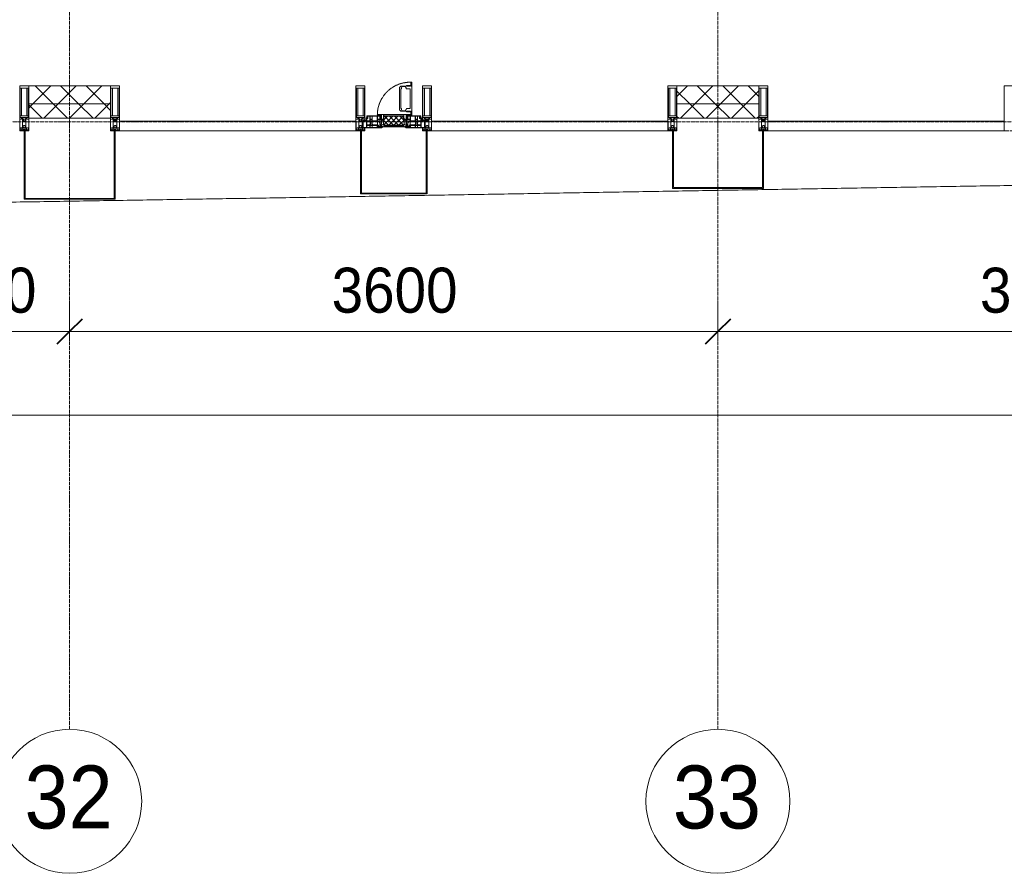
# Model space of a CAD drawing. Header units: millimetres. Extents: x 5617 to 143375, y 7718 to 186221.
# Tile 72 of 106: x 67329 to 72796, y 11226 to 15968. Entities that reach past the tile are written whole.
import ezdxf

# ---------------------------------------------------------------- set-up
doc = ezdxf.new("R2010")
doc.units = ezdxf.units.MM
for name, pattern in [('-D1-02х01', [3, 2, -1]), ('ADSK_Линия сетки', [25, 20, -2.5, 0, -2.5]), ('Линия сетки', [25, 20, -2.5, 0, -2.5])]:
    doc.linetypes.add(name, pattern=pattern)
for name, color, linetype, lineweight in [('Импосты витража', 7, 'Continuous', 18), ('Колонны', 7, 'Continuous', 18), ('Окна', 7, 'Continuous', 18), ('Оси', 7, 'Continuous', 9), ('Панели витража', 7, 'Continuous', 18), ('Размеры', 7, 'Continuous', 9), ('Размеры-100', 7, 'Continuous', 9), ('Стены разрез', 7, 'Continuous', 40), ('Стены штриховка', 7, 'Continuous', 40), ('Форма', 7, 'Continuous', 18), ('Элементы узлов', 7, 'Continuous', 18)]:
    doc.layers.add(name, color=color, linetype=linetype, lineweight=lineweight)
doc.styles.add('Arial', font='arial.ttf', dxfattribs={"width": 0.9, "height": 250})
doc.styles.add('Arial_1', font='arial.ttf', dxfattribs={"width": 0.9, "height": 350})
doc.dimstyles.new('Основной_2_5_мм', dxfattribs={"dimscale": 304.8, "dimtxt": 255.06485, "dimasz": 0.463911, "dimexe": 0.492126, "dimexo": 0.492126, "dimgap": 0.098425, "dimtad": 1, "dimdec": 0, "dimdsep": 46, "dimtxsty": 'Arial', "dimblk1": 'OBLIQUE', "dimblk2": 'OBLIQUE', "dimsah": 1, "dimcen": 0.09, "dimdle": 0.492126, "dimazin": 2, "dimtfac": 1, "dimtdec": 4, "dimtix": 1, "dimtmove": 0, "dimatfit": 3, "dimfxl": 1, "dimtvp": 1, "dimtolj": 1, "dimtzin": 0, "dimlwd": 20, "dimlwe": 20, "dimarcsym": 2})
pattern_1 = [(45, (0, 0), (-70.71068, 70.71068), []), (135, (0, 0), (-70.71068, -70.71068), [])]

# ---------------------------------------------------------------- blocks, each defined once
blk = doc.blocks.new('System Panel - A_PAN_Glass-7508020-МКСС_К4_L08_28_500_')
at = {"layer": 'Панели витража', "color": 253, "lineweight": 5, "true_color": 0xaaaaaa}
for p, q in [((656.25, 55), (-656.25, 55)), ((-656.25, 55), (-656.25, 0)), ((656.25, 0), (656.25, 55)), ((-656.25, 0), (656.25, 0))]:
    blk.add_line(p, q, dxfattribs=at)
blk = doc.blocks.new('Rectangular Mullion - 50Wx250H-2623690-МКСС_К4_L08_28_500_')
at = {"layer": 'Элементы узлов', "color": 253, "lineweight": 5, "true_color": 0xaaaaaa}
for p, q in [((-25, 65.2), (-25, 250)), ((-25, 250), (0, 250)), ((-23, 237.3), (0, 237.3)), ((-23, 237.3), (-23, 73.6)), ((-14.9, 84), (-14.9, 237.3)), ((25, 250), (0, 250)), ((23, 237.3), (0, 237.3)), ((14.9, 84), (14.9, 237.3)), ((23, 237.3), (23, 73.6)), ((25, 65.2), (25, 250)), ((-14, 65.2), (-25, 65.2)), ((0, 84), (-23, 84)), ((-0.5, 73.6), (-23, 73.6)), ((-14, 71.3), (-14, 65.2)), ((-10, 71.3), (-14, 71.3)), ((-10, 53), (-10, 71.3)), ((-7, 65.2), (-5.9, 67.3)), ((-7, 65.2), (-7, 54.7)), ((-4.1, 67.3), (-5.9, 67.3)), ((-4.1, 67.3), (-2.9, 65.1)), ((-2.9, 65.1), (-2.9, 54.6)), ((0, 84), (23, 84)), ((0.5, 73.6), (23, 73.6)), ((4.1, 67.3), (2.9, 65.1)), ((2.9, 65.1), (2.9, 54.6)), ((4.1, 67.3), (5.9, 67.3)), ((7, 65.2), (5.9, 67.3)), ((7, 65.2), (7, 54.7)), ((10, 71.3), (14, 71.3)), ((10, 53), (10, 71.3)), ((14, 71.3), (14, 65.2)), ((14, 65.2), (25, 65.2)), ((-23.8, 14.6), (-25, 14.2)), ((-25, 0), (-25, 14.2)), ((-22.3, 17), (-23.8, 17)), ((-23.8, 17), (-23.8, 14.6)), ((-22.5, 10.6), (-23.8, 14.6)), ((-22.5, 10.6), (-23.7, 9.9)), ((-23.7, 1.3), (-23.7, 9.9)), ((-23.7, 1.3), (-11.8, 1.3)), ((-23.2, 10.2), (-22.5, 8)), ((-22.5, 8), (-22.5, 4.5)), ((-21.3, 4.5), (-22.5, 4.5)), ((-22.3, 17), (-22.3, 16)), ((-22.3, 16), (-21.3, 16)), ((-19, 17.6), (-21.3, 16)), ((-21.3, 4.5), (-21.3, 6.5)), ((-21.3, 6.5), (-14.2, 6.5)), ((-18.4, 16.6), (-19, 17.6)), ((-7.4, 16.6), (-18.4, 16.6)), ((-14.2, 6.5), (-14.2, 4.5)), ((-13.2, 4.5), (-14.2, 4.5)), ((-13.2, 4.5), (-12.2, 7.2)), ((-12.7, 7.6), (-11.3, 11.4)), ((-12.7, 7.6), (-11.8, 6.9)), ((-12.2, 9), (-12.2, 14.8)), ((-12.2, 14.8), (0, 14.8)), ((-11.8, 1.3), (-11.8, 6.9)), ((-10.5, 11.2), (-11.3, 11.4)), ((-10.5, 1.5), (-10.5, 11.2)), ((-4.8, 1.5), (-10.5, 1.5)), ((-8.7, 53), (-10, 53)), ((-10, 53), (-10, 17)), ((-10, 17), (-7.5, 17)), ((-8.7, 53), (-7, 54.7)), ((-8.5, 23), (-1.5, 30)), ((-8.5, 18.5), (-8.5, 23)), ((-7.5, 18.5), (-8.5, 18.5)), ((-7.5, 17), (-7.5, 18.5)), ((-7.4, 18), (-7.4, 16.6)), ((-2.6, 18), (-7.4, 18)), ((0, 8), (-4.8, 8)), ((-4.8, 1.5), (-4.8, 8)), ((-1.3, 53), (-2.9, 54.6)), ((-2.6, 18), (-2.6, 16.8)), ((-2.6, 16.8), (0, 16.8)), ((-1.5, 30), (0, 30)), ((0, 53), (-1.3, 53)), ((0, 53), (1.3, 53)), ((1.5, 30), (0, 30)), ((2.6, 16.8), (0, 16.8)), ((0, 14.8), (0, 16.8)), ((0, 14.8), (0, 16.8)), ((12.2, 14.8), (0, 14.8)), ((0, 0), (0, 8)), ((0, 8), (4.8, 8)), ((0, 0), (0, 8)), ((1.3, 53), (2.9, 54.6)), ((8.5, 23), (1.5, 30)), ((2.6, 18), (2.6, 16.8)), ((2.6, 18), (7.4, 18)), ((4.8, 1.5), (4.8, 8)), ((4.8, 1.5), (10.5, 1.5)), ((8.7, 53), (7, 54.7)), ((7.4, 18), (7.4, 16.6)), ((7.4, 16.6), (18.4, 16.6)), ((7.5, 18.5), (8.5, 18.5)), ((7.5, 17), (7.5, 18.5)), ((10, 17), (7.5, 17)), ((8.5, 18.5), (8.5, 23)), ((8.7, 53), (10, 53)), ((10, 53), (10, 17)), ((10.5, 11.2), (11.3, 11.4)), ((10.5, 1.5), (10.5, 11.2)), ((12.7, 7.6), (11.3, 11.4)), ((12.7, 7.6), (11.8, 6.9)), ((11.8, 1.3), (11.8, 6.9)), ((23.7, 1.3), (11.8, 1.3)), ((12.2, 9), (12.2, 14.8)), ((13.2, 4.5), (12.2, 7.2)), ((13.2, 4.5), (14.2, 4.5)), ((21.3, 6.5), (14.2, 6.5)), ((14.2, 6.5), (14.2, 4.5)), ((18.4, 16.6), (19, 17.6)), ((19, 17.6), (21.3, 16)), ((22.3, 16), (21.3, 16)), ((21.3, 4.5), (21.3, 6.5)), ((21.3, 4.5), (22.5, 4.5)), ((22.3, 17), (22.3, 16)), ((22.3, 17), (23.8, 17)), ((22.5, 10.6), (23.8, 14.6)), ((22.5, 10.6), (23.7, 9.9)), ((23.2, 10.2), (22.5, 8)), ((22.5, 8), (22.5, 4.5)), ((23.7, 1.3), (23.7, 9.9)), ((23.8, 17), (23.8, 14.6)), ((23.8, 14.6), (25, 14.2)), ((25, 0), (25, 14.2)), ((-25, 0), (0, 0)), ((25, 0), (0, 0))]:
    blk.add_line(p, q, dxfattribs=at)
for centre, start, end in [((-0.5, 73.1), 360, 90), ((0.5, 73.1), 90, 180)]:
    blk.add_arc(centre, 0.5, start, end, dxfattribs=at)
blk = doc.blocks.new('Rectangular Mullion - R_StandardFrame_50Wx250H-V62-МКСС_К4_L08_28_500_')
at = {"layer": 'Импосты витража', "color": 253, "lineweight": 5, "true_color": 0xaaaaaa}
for p, q in [((-25, -250), (-25, 0)), ((-25, 0), (0, 0)), ((5, 0), (25, 0)), ((25, 0), (25, -250)), ((25, -250), (-25, -250))]:
    blk.add_line(p, q, dxfattribs=at)
blk = doc.blocks.new('Rectangular Mullion - R_StandardFrame_50Wx250H-7505731-МКСС_К4_L08_28_500_')
at = {"layer": 'Импосты витража', "color": 253, "lineweight": 5, "true_color": 0xaaaaaa}
for p, q in [((-25, -250), (-25, 0)), ((-25, 0), (-5, 0)), ((0, 0), (25, 0)), ((25, 0), (25, -250)), ((25, -250), (-25, -250))]:
    blk.add_line(p, q, dxfattribs=at)
blk = doc.blocks.new('A_PAN_Створка - 383мм-7508021-МКСС_К4_L08_28_500_')
at = {"layer": 'Панели витража', "lineweight": 5}
h = blk.add_hatch(dxfattribs=at)
h.set_pattern_fill('FP_5', color=256, style=0, pattern_type=2)
h.set_pattern_definition([(45, (-127750, -15350), (-14.1421356, 14.1421356), []), (135, (-127750, -15350), (-14.1421356, -14.1421356), [])])
h.paths.add_polyline_path([(-54.5, 31.8), (54.5, 31.8), (54.9, 34.1), (57.2, 36.4), (57.2, 60.8), (54.6, 63.4), (53.6, 82.7), (-54.6, 81.8), (-54.6, 63.4), (-57.2, 60.8), (-57.2, 36.4), (-54.9, 34.1)])
at = {"layer": 'Окна', "lineweight": 5}
for p, q in [((39.7, 249), (31.1, 240.4)), ((31.1, 117.6), (31.1, 240.4)), ((41.4, 234.2), (39.1, 233.8)), ((39.1, 179), (39.1, 233.8)), ((70.1, 249), (39.7, 249)), ((41.4, 234.2), (43.5, 236.3)), ((45, 244.7), (42.3, 239.8)), ((42.3, 239.8), (43.5, 236.3)), ((45.9, 246.8), (45, 244.7)), ((63.3, 246.8), (45.9, 246.8)), ((64.1, 245), (63.3, 246.8)), ((64.1, 245), (66.7, 241)), ((66.7, 241), (68.6, 239.7)), ((68.6, 239.7), (68.6, 236.4)), ((68.6, 236.4), (71.1, 233.9)), ((70.1, 252.9), (70.1, 249)), ((95.1, 252.9), (70.1, 252.9)), ((71.1, 233.9), (89.5, 233.9)), ((74.1, 248.4), (74.1, 252.9)), ((89.1, 248.4), (74.1, 248.4)), ((89.1, 252.9), (89.1, 248.4)), ((89.5, 233.9), (90.6, 232.8)), ((90.6, 125.2), (90.6, 232.8)), ((93.1, 248.4), (93.1, 252.9)), ((97.9, 248.4), (93.1, 248.4)), ((95.1, 270.5), (95.1, 252.9)), ((99.6, 270.5), (95.1, 270.5)), ((97.9, 262.4), (95.1, 262.4)), ((97.9, 262.4), (97.9, 248.4)), ((99.6, 270.5), (99.6, 87.5)), ((39.1, 179), (39.1, 124.2)), ((39.7, 109), (31.1, 117.6)), ((41.4, 123.8), (39.1, 124.2)), ((41.4, 123.8), (43.5, 121.7)), ((42.3, 118.2), (43.5, 121.7)), ((45, 113.3), (42.3, 118.2)), ((45.9, 111.2), (45, 113.3)), ((63.3, 111.2), (45.9, 111.2)), ((64.1, 113), (63.3, 111.2)), ((64.1, 113), (66.7, 117)), ((66.7, 117), (68.6, 118.3)), ((68.6, 121.6), (71.1, 124.1)), ((68.6, 118.3), (68.6, 121.6)), ((71.1, 124.1), (89.5, 124.1)), ((74.1, 109.6), (74.1, 105.1)), ((89.1, 109.6), (74.1, 109.6)), ((89.1, 105.1), (89.1, 109.6)), ((89.5, 124.1), (90.6, 125.2)), ((93.1, 109.6), (93.1, 105.1)), ((97.9, 109.6), (93.1, 109.6)), ((97.9, 95.6), (97.9, 109.6)), ((-171, 57), (-156, 57)), ((-171, 17), (-171, 57)), ((-153, 73.5), (-150, 73.5)), ((-153, 60), (-153, 73.5)), ((-150, 84), (-78, 84)), ((-150, 73.5), (-150, 84)), ((-91.5, 92), (91.5, 92)), ((-91.5, 87.5), (-91.5, 92)), ((-73.9, 87.5), (-91.5, 87.5)), ((-78, 84), (-78, 23.5)), ((-73.9, 62.5), (-73.9, 87.5)), ((-70, 62.5), (-73.9, 62.5)), ((-70, 32.1), (-70, 62.5)), ((70.1, 109), (39.7, 109)), ((70, 62.5), (70, 32.1)), ((73.9, 62.5), (70, 62.5)), ((70.1, 105.1), (70.1, 109)), ((95.1, 105.1), (70.1, 105.1)), ((73.9, 87.5), (73.9, 62.5)), ((91.5, 87.5), (73.9, 87.5)), ((78, 84), (150, 84)), ((78, 23.5), (78, 84)), ((91.5, 92), (91.5, 87.5)), ((95.1, 87.5), (95.1, 105.1)), ((97.9, 95.6), (95.1, 95.6)), ((99.6, 87.5), (95.1, 87.5)), ((150, 84), (150, 73.5)), ((150, 73.5), (153, 73.5)), ((153, 73.5), (153, 60)), ((156, 57), (171, 57)), ((171, 57), (171, 17)), ((-67.9, 17), (-171, 17)), ((-78, 23.5), (-67.9, 23.5)), ((-61.4, 23.5), (-70, 32.1)), ((-67.9, 23.5), (-64.6, 26.8)), ((-67.9, 17), (-67.9, 23.5)), ((-61.4, 23.5), (-67.9, 17)), ((-64.6, 26.8), (-61.4, 23.5)), ((61.4, 23.5), (-61.4, 23.5)), ((70, 32.1), (61.4, 23.5)), ((61.4, 23.5), (64.6, 26.8)), ((67.9, 17), (61.4, 23.5)), ((64.6, 26.8), (67.9, 23.5)), ((67.9, 23.5), (67.9, 17)), ((67.9, 23.5), (78, 23.5)), ((171, 17), (67.9, 17))]:
    blk.add_line(p, q, dxfattribs=at)
at = {"layer": 'Окна', "color": 253, "lineweight": 5, "true_color": 0xaaaaaa}
for p, q in [((-171, 55.5), (-152, 55.5)), ((-152, 20), (-152, 73.5)), ((-150.5, 69.5), (-150.5, 73.5)), ((-145, 69.5), (-150.5, 69.5)), ((-150.5, 33.6), (-150.5, 68)), ((-150.5, 68), (-143.5, 68)), ((-150.5, 56.6), (-132.4, 56.6)), ((-148.5, 82.5), (-132.4, 82.5)), ((-148.5, 81), (-148.5, 82.5)), ((-143.5, 81), (-148.5, 81)), ((-145, 69.5), (-145, 79.5)), ((-143.5, 68), (-143.5, 81)), ((-137.2, 54.8), (-135.8, 50.8)), ((-132.5, 54.8), (-137.2, 54.8)), ((-132.5, 53.8), (-132.5, 54.8)), ((-132.4, 56.6), (-132.4, 82.5)), ((-131, 82.5), (-120.8, 82.5)), ((-131, 82.5), (-131, 64.6)), ((-131, 64.6), (-120.8, 64.6)), ((-131, 56.5), (-131, 62.6)), ((-120.8, 62.6), (-131, 62.6)), ((-131, 56.5), (-120.8, 56.5)), ((-131, 55.1), (-131, 52.7)), ((-120.8, 55.1), (-131, 55.1)), ((-120.8, 82.5), (-120.8, 64.6)), ((-120.8, 56.5), (-120.8, 62.6)), ((-120.8, 55.1), (-120.8, 52.7)), ((-119.3, 82.5), (-92.5, 82.5)), ((-119.3, 56.6), (-119.3, 82.5)), ((-92.5, 56.6), (-119.3, 56.6)), ((-119.3, 54.8), (-114.6, 54.8)), ((-119.3, 53.8), (-119.3, 54.8)), ((-114.6, 54.8), (-115.9, 50.8)), ((-92.5, 56.6), (-92.5, 82.5)), ((-90.8, 82.5), (-79.5, 82.5)), ((-90.8, 64.6), (-90.8, 82.5)), ((-80.1, 64.6), (-90.8, 64.6)), ((-90.8, 62.7), (-90.8, 56.6)), ((-80.4, 62.7), (-90.8, 62.7)), ((-90.8, 56.6), (-85.9, 56.6)), ((-85.9, 56.6), (-85.9, 53.5)), ((-85, 84), (-85, 87.5)), ((-85, 87.5), (-78, 87.5)), ((-78, 84), (-85, 84)), ((-80.4, 61.1), (-80.4, 62.7)), ((-78, 61.1), (-80.4, 61.1)), ((-80.1, 66.1), (-80.1, 64.6)), ((-78, 66.1), (-80.1, 66.1)), ((-79.5, 82.5), (-79.5, 80.6)), ((-79.5, 80.6), (-78, 80.6)), ((-78, 87.5), (-78, 84)), ((-78, 66.1), (-78, 61.1)), ((78, 87.5), (78, 84)), ((85, 87.5), (78, 87.5)), ((78, 84), (85, 84)), ((79.5, 80.6), (78, 80.6)), ((78, 66.1), (78, 61.1)), ((78, 66.1), (80.1, 66.1)), ((78, 61.1), (80.4, 61.1)), ((90.8, 82.5), (79.5, 82.5)), ((79.5, 82.5), (79.5, 80.6)), ((80.1, 66.1), (80.1, 64.6)), ((80.1, 64.6), (90.8, 64.6)), ((80.4, 62.7), (90.8, 62.7)), ((80.4, 61.1), (80.4, 62.7)), ((85, 84), (85, 87.5)), ((85.9, 56.6), (85.9, 53.5)), ((90.8, 56.6), (85.9, 56.6)), ((90.8, 64.6), (90.8, 82.5)), ((90.8, 62.7), (90.8, 56.6)), ((119.3, 82.5), (92.5, 82.5)), ((92.5, 56.6), (92.5, 82.5)), ((92.5, 56.6), (119.3, 56.6)), ((114.6, 54.8), (115.9, 50.8)), ((119.3, 54.8), (114.6, 54.8)), ((119.3, 56.6), (119.3, 82.5)), ((119.3, 53.8), (119.3, 54.8)), ((120.8, 82.5), (120.8, 64.6)), ((131, 82.5), (120.8, 82.5)), ((131, 64.6), (120.8, 64.6)), ((120.8, 56.5), (120.8, 62.6)), ((120.8, 62.6), (131, 62.6)), ((131, 56.5), (120.8, 56.5)), ((120.8, 55.1), (120.8, 52.7)), ((120.8, 55.1), (131, 55.1)), ((131, 82.5), (131, 64.6)), ((131, 56.5), (131, 62.6)), ((131, 55.1), (131, 52.7)), ((132.4, 56.6), (132.4, 82.5)), ((148.5, 82.5), (132.4, 82.5)), ((150.5, 56.6), (132.4, 56.6)), ((132.5, 54.8), (137.2, 54.8)), ((132.5, 53.8), (132.5, 54.8)), ((137.2, 54.8), (135.8, 50.8)), ((143.5, 81), (148.5, 81)), ((143.5, 68), (143.5, 81)), ((150.5, 68), (143.5, 68)), ((145, 69.5), (145, 79.5)), ((145, 69.5), (150.5, 69.5)), ((148.5, 81), (148.5, 82.5)), ((150.5, 69.5), (150.5, 73.5)), ((150.5, 33.6), (150.5, 68)), ((152, 20), (152, 73.5)), ((171, 55.5), (152, 55.5)), ((-171, 18.5), (-153.5, 18.5)), ((-153.5, 18.5), (-152, 20)), ((-136.4, 52.4), (-150.5, 52.4)), ((-136.3, 33.6), (-150.5, 33.6)), ((-150.5, 29.4), (-132.4, 29.4)), ((-150.5, 17), (-150.5, 29.4)), ((-132.4, 18.6), (-150.5, 18.6)), ((-137.2, 31), (-135.8, 35)), ((-132.5, 31), (-137.2, 31)), ((-132.1, 49), (-135.8, 50.8)), ((-132.1, 36.8), (-135.8, 35)), ((-132.5, 53.8), (-133.4, 52)), ((-133.4, 52), (-130.1, 50.4)), ((-133.4, 33.7), (-130.1, 35.3)), ((-132.5, 31.9), (-133.4, 33.7)), ((-132.5, 31.9), (-132.5, 31)), ((-132.4, 29.4), (-132.4, 18.6)), ((-132.1, 49), (-132.1, 36.8)), ((-129.4, 51.1), (-131, 52.7)), ((-129.4, 34.6), (-131, 33)), ((-131, 30.9), (-131, 33)), ((-120.8, 30.9), (-131, 30.9)), ((-131, 29.5), (-120.8, 29.5)), ((-131, 18.2), (-131, 29.5)), ((-120.8, 18.2), (-131, 18.2)), ((-130.1, 50.4), (-129.4, 51.1)), ((-130.1, 35.3), (-130.1, 50.4)), ((-130.1, 35.3), (-129.4, 34.6)), ((-122.4, 51.1), (-120.8, 52.7)), ((-121.7, 50.4), (-122.4, 51.1)), ((-121.7, 35.3), (-122.4, 34.6)), ((-122.4, 34.6), (-120.8, 33)), ((-118.4, 52), (-121.7, 50.4)), ((-121.7, 35.3), (-121.7, 50.4)), ((-118.4, 33.7), (-121.7, 35.3)), ((-120.8, 30.9), (-120.8, 33)), ((-120.8, 18.2), (-120.8, 29.5)), ((-119.7, 49), (-115.9, 50.8)), ((-119.7, 49), (-119.7, 36.8)), ((-119.7, 36.8), (-115.9, 35)), ((-119.3, 53.8), (-118.4, 52)), ((-119.3, 31.9), (-118.4, 33.7)), ((-119.3, 31.9), (-119.3, 31)), ((-119.3, 31), (-114.6, 31)), ((-92.5, 29.4), (-119.3, 29.4)), ((-119.3, 29.4), (-119.3, 18.6)), ((-119.3, 18.6), (-92.5, 18.6)), ((-114.6, 31), (-115.9, 35)), ((-94.1, 33.5), (-115.4, 33.5)), ((-94.1, 52.5), (-115.3, 52.5)), ((-89.9, 50.9), (-94.1, 52.5)), ((-89.9, 35.1), (-94.1, 33.5)), ((-92.5, 18.6), (-92.5, 29.4)), ((-90.8, 18.5), (-90.8, 29.4)), ((-90.8, 29.4), (-85.9, 29.4)), ((-87.3, 18.5), (-90.8, 18.5)), ((-89.9, 52.2), (-88.6, 53.5)), ((-89.9, 52.2), (-89.9, 50.9)), ((-89.9, 35.1), (-89.9, 50.9)), ((-89.9, 32.5), (-89.9, 35.1)), ((-85.9, 32.5), (-89.9, 32.5)), ((-85.9, 53.5), (-88.6, 53.5)), ((-87.3, 21.9), (-85.9, 21.9)), ((-87.3, 20.4), (-87.3, 21.9)), ((-87.3, 20.4), (-87.3, 18.5)), ((-84.8, 20.4), (-87.3, 20.4)), ((-85.9, 53.5), (-78, 45.6)), ((-85.9, 29.4), (-85.9, 32.5)), ((-85.9, 21.9), (-85.9, 29.4)), ((-85.9, 18.2), (-85.9, 20.4)), ((-75.9, 18.2), (-85.9, 18.2)), ((-83.4, 20.4), (-84.8, 20.4)), ((-70, 33.8), (-83.4, 20.4)), ((-78, 45.6), (-78, 36.8)), ((-78, 36.8), (-70, 36.8)), ((-75.9, 23.5), (-73, 23.5)), ((-75.9, 21.5), (-75.9, 23.5)), ((-75.9, 21.5), (-75.9, 18.2)), ((-74.9, 21.5), (-75.9, 21.5)), ((-74.9, 17.9), (-74.9, 21.5)), ((-68.9, 17.9), (-74.9, 17.9)), ((-67.2, 29.3), (-73, 23.5)), ((-70, 36.8), (-70, 33.8)), ((-68.9, 21.5), (-68.9, 17.9)), ((-67.9, 21.5), (-68.9, 21.5)), ((-67.9, 23.5), (-64.6, 26.8)), ((-67.9, 21.5), (-67.9, 23.5)), ((-64.6, 26.8), (-67.2, 29.3)), ((64.6, 26.8), (67.2, 29.3)), ((67.9, 23.5), (64.6, 26.8)), ((67.2, 29.3), (73, 23.5)), ((67.9, 21.5), (67.9, 23.5)), ((67.9, 21.5), (68.9, 21.5)), ((68.9, 21.5), (68.9, 17.9)), ((68.9, 17.9), (74.9, 17.9)), ((70, 36.8), (70, 33.8)), ((78, 36.8), (70, 36.8)), ((70, 33.8), (83.4, 20.4)), ((75.9, 23.5), (73, 23.5)), ((74.9, 21.5), (75.9, 21.5)), ((74.9, 17.9), (74.9, 21.5)), ((75.9, 21.5), (75.9, 23.5)), ((75.9, 21.5), (75.9, 18.2)), ((75.9, 18.2), (85.9, 18.2)), ((85.9, 53.5), (78, 45.6)), ((78, 45.6), (78, 36.8)), ((83.4, 20.4), (84.8, 20.4)), ((84.8, 20.4), (87.3, 20.4)), ((85.9, 53.5), (88.6, 53.5)), ((85.9, 32.5), (89.9, 32.5)), ((85.9, 29.4), (85.9, 32.5)), ((85.9, 21.9), (85.9, 29.4)), ((90.8, 29.4), (85.9, 29.4)), ((87.3, 21.9), (85.9, 21.9)), ((85.9, 18.2), (85.9, 20.4)), ((87.3, 20.4), (87.3, 21.9)), ((87.3, 20.4), (87.3, 18.5)), ((87.3, 18.5), (90.8, 18.5)), ((89.9, 52.2), (88.6, 53.5)), ((89.9, 50.9), (94.1, 52.5)), ((89.9, 52.2), (89.9, 50.9)), ((89.9, 35.1), (89.9, 50.9)), ((89.9, 35.1), (94.1, 33.5)), ((89.9, 32.5), (89.9, 35.1)), ((90.8, 18.5), (90.8, 29.4)), ((92.5, 18.6), (92.5, 29.4)), ((92.5, 29.4), (119.3, 29.4)), ((119.3, 18.6), (92.5, 18.6)), ((94.1, 52.5), (115.3, 52.5)), ((94.1, 33.5), (115.4, 33.5)), ((114.6, 31), (115.9, 35)), ((119.3, 31), (114.6, 31)), ((119.7, 49), (115.9, 50.8)), ((119.7, 36.8), (115.9, 35)), ((119.3, 53.8), (118.4, 52)), ((118.4, 52), (121.7, 50.4)), ((118.4, 33.7), (121.7, 35.3)), ((119.3, 31.9), (118.4, 33.7)), ((119.3, 31.9), (119.3, 31)), ((119.3, 29.4), (119.3, 18.6)), ((119.7, 49), (119.7, 36.8)), ((122.4, 51.1), (120.8, 52.7)), ((122.4, 34.6), (120.8, 33)), ((120.8, 30.9), (120.8, 33)), ((120.8, 30.9), (131, 30.9)), ((120.8, 18.2), (120.8, 29.5)), ((131, 29.5), (120.8, 29.5)), ((120.8, 18.2), (131, 18.2)), ((121.7, 50.4), (122.4, 51.1)), ((121.7, 35.3), (121.7, 50.4)), ((121.7, 35.3), (122.4, 34.6)), ((129.4, 51.1), (131, 52.7)), ((130.1, 50.4), (129.4, 51.1)), ((130.1, 35.3), (129.4, 34.6)), ((129.4, 34.6), (131, 33)), ((133.4, 52), (130.1, 50.4)), ((130.1, 35.3), (130.1, 50.4)), ((133.4, 33.7), (130.1, 35.3)), ((131, 30.9), (131, 33)), ((131, 18.2), (131, 29.5)), ((132.1, 49), (135.8, 50.8)), ((132.1, 49), (132.1, 36.8)), ((132.1, 36.8), (135.8, 35)), ((150.5, 29.4), (132.4, 29.4)), ((132.4, 29.4), (132.4, 18.6)), ((132.4, 18.6), (150.5, 18.6)), ((132.5, 53.8), (133.4, 52)), ((132.5, 31.9), (133.4, 33.7)), ((132.5, 31.9), (132.5, 31)), ((132.5, 31), (137.2, 31)), ((137.2, 31), (135.8, 35)), ((136.3, 33.6), (150.5, 33.6)), ((136.4, 52.4), (150.5, 52.4)), ((150.5, 17), (150.5, 29.4)), ((153.5, 18.5), (152, 20)), ((171, 18.5), (153.5, 18.5))]:
    blk.add_line(p, q, dxfattribs=at)
at = {"layer": 'Окна', "linetype": '-D1-02х01', "lineweight": 5}
blk.add_arc((91.4, 87.5), 183, 88.8555, 178.5909, dxfattribs=at)
at = {"layer": 'Окна', "lineweight": 5}
for centre, start, end in [((-156, 60), 270, 360), ((156, 60), 180, 270)]:
    blk.add_arc(centre, 3, start, end, dxfattribs=at)
at = {"layer": 'Элементы узлов', "color": 253, "lineweight": 5, "true_color": 0xaaaaaa}
for p, q in [((-91.5, 92), (-91.5, 87.5)), ((-91.5, 92), (91.5, 92)), ((-91.5, 87.5), (-73.9, 87.5)), ((-83.4, 90.3), (-69.4, 90.3)), ((-83.4, 90.3), (-83.4, 87.5)), ((-73.9, 87.5), (-73.9, 62.5)), ((-69.4, 85.5), (-73.9, 85.5)), ((-73.9, 81.5), (-69.4, 81.5)), ((-69.4, 66.5), (-73.9, 66.5)), ((-73.9, 62.5), (-70, 62.5)), ((-70, 62.5), (-70, 32.1)), ((-69.4, 90.3), (-69.4, 85.5)), ((-69.4, 81.5), (-69.4, 66.5)), ((-67.9, 89.3), (-66.9, 90.3)), ((-67.9, 62.5), (-67.9, 89.3)), ((-61.7, 62.5), (-67.9, 62.5)), ((-66, 56.5), (-67.8, 55.7)), ((-67.8, 55.7), (-67.8, 38.3)), ((-66.9, 90.3), (-57.4, 90.3)), ((-66, 56.5), (-62, 59.1)), ((-62, 59.1), (-60.7, 61)), ((-60.1, 67.7), (-61.7, 64.9)), ((-61.7, 64.9), (-61.7, 62.5)), ((-60.7, 61), (-57.4, 61)), ((-56.4, 67.7), (-60.1, 67.7)), ((-57.4, 90.3), (-56.4, 89.4)), ((-57.4, 61), (-54.9, 63.5)), ((-54.6, 63.4), (-57.2, 60.8)), ((-57.2, 60.8), (-57.2, 36.4)), ((-56.4, 89.4), (-56.4, 67.7)), ((-53.9, 90.3), (-54.9, 89.3)), ((-54.9, 89.3), (-54.9, 85.6)), ((-54.9, 85.6), (-53.9, 84.6)), ((-54.9, 81.9), (-53.8, 83)), ((-54.9, 63.5), (-54.9, 81.9)), ((-53.6, 82.7), (-54.6, 81.8)), ((-54.6, 81.8), (-54.6, 63.4)), ((53.9, 90.3), (-53.9, 90.3)), ((-53.9, 84.6), (53.9, 84.6)), ((53.8, 83), (-53.8, 83)), ((53.6, 82.7), (-53.6, 82.7)), ((54.6, 81.8), (53.6, 82.7)), ((54.9, 81.9), (53.8, 83)), ((53.9, 90.3), (54.9, 89.3)), ((54.9, 85.6), (53.9, 84.6)), ((54.6, 63.4), (54.6, 81.8)), ((57.2, 60.8), (54.6, 63.4)), ((54.9, 89.3), (54.9, 85.6)), ((54.9, 63.5), (54.9, 81.9)), ((57.4, 61), (54.9, 63.5)), ((57.4, 90.3), (56.4, 89.4)), ((56.4, 89.4), (56.4, 67.7)), ((56.4, 67.7), (60.1, 67.7)), ((57.2, 36.4), (57.2, 60.8)), ((66.9, 90.3), (57.4, 90.3)), ((60.7, 61), (57.4, 61)), ((60.1, 67.7), (61.7, 64.9)), ((62, 59.1), (60.7, 61)), ((61.7, 64.9), (61.7, 62.5)), ((61.7, 62.5), (67.9, 62.5)), ((66, 56.5), (62, 59.1)), ((66, 56.5), (67.8, 55.7)), ((67.9, 89.3), (66.9, 90.3)), ((67.8, 55.7), (67.8, 38.3)), ((67.9, 62.5), (67.9, 89.3)), ((69.4, 90.3), (69.4, 85.5)), ((83.4, 90.3), (69.4, 90.3)), ((69.4, 85.5), (73.9, 85.5)), ((69.4, 81.5), (69.4, 66.5)), ((73.9, 81.5), (69.4, 81.5)), ((69.4, 66.5), (73.9, 66.5)), ((70, 62.5), (70, 32.1)), ((73.9, 62.5), (70, 62.5)), ((91.5, 87.5), (73.9, 87.5)), ((73.9, 87.5), (73.9, 62.5)), ((83.4, 90.3), (83.4, 87.5)), ((91.5, 92), (91.5, 87.5)), ((-70, 32.1), (-61.4, 23.5)), ((-67.8, 38.3), (-65.7, 37.4)), ((-65.7, 37.4), (-60.8, 34.7)), ((61.4, 23.5), (-61.4, 23.5)), ((-60.8, 34.7), (-57.3, 35.9)), ((-55.2, 33.8), (-57.3, 35.9)), ((-57.2, 36.4), (-54.9, 34.1)), ((-55.2, 33.8), (-54.8, 31.5)), ((-54.9, 34.1), (-54.5, 31.8)), ((-53.9, 30.5), (-54.9, 29.5)), ((-54.9, 29.5), (-54.9, 25.8)), ((-54.9, 25.8), (-53.9, 24.8)), ((0, 31.5), (-54.8, 31.5)), ((-54.5, 31.8), (54.5, 31.8)), ((53.9, 30.5), (-53.9, 30.5)), ((-53.9, 24.8), (53.9, 24.8)), ((0, 31.5), (54.8, 31.5)), ((53.9, 30.5), (54.9, 29.5)), ((54.9, 25.8), (53.9, 24.8)), ((54.5, 31.8), (54.9, 34.1)), ((55.2, 33.8), (54.8, 31.5)), ((54.9, 34.1), (57.2, 36.4)), ((54.9, 29.5), (54.9, 25.8)), ((55.2, 33.8), (57.3, 35.9)), ((60.8, 34.7), (57.3, 35.9)), ((65.7, 37.4), (60.8, 34.7)), ((70, 32.1), (61.4, 23.5)), ((67.8, 38.3), (65.7, 37.4))]:
    blk.add_line(p, q, dxfattribs=at)
blk = doc.blocks.new('Rectangular Mullion - R_StandardFrame_50Wx250H-V67-МКСС_К4_L08_28_500_')
at = {"layer": 'Импосты витража', "color": 253, "lineweight": 5, "true_color": 0xaaaaaa}
for p, q in [((-25, -250), (-25, 0)), ((-25, 0), (0, 0)), ((5, 0), (25, 0)), ((25, 0), (25, -17)), ((25, -57), (25, -250)), ((25, -250), (-25, -250))]:
    blk.add_line(p, q, dxfattribs=at)
blk = doc.blocks.new('Rectangular Mullion - R_StandardFrame_50Wx250H-V68-МКСС_К4_L08_28_500_')
at = {"layer": 'Импосты витража', "color": 253, "lineweight": 5, "true_color": 0xaaaaaa}
for p, q in [((-25, -17), (-25, 0)), ((-25, 0), (-5, 0)), ((0, 0), (25, 0)), ((25, 0), (25, -250)), ((-25, -250), (-25, -57)), ((25, -250), (-25, -250))]:
    blk.add_line(p, q, dxfattribs=at)
blk = doc.blocks.new('A_SLK_PAN_Type1 - Прямой тип панели-6537533-МКСС_К4_L08_28_500_')
at = {"layer": 'Колонны', "lineweight": 5}
for p, q in [((-252.5, 320), (252.5, 320)), ((-252.5, 0), (-252.5, 320)), ((-247.5, 315), (-247.5, 0)), ((247.5, 315), (-247.5, 315)), ((247.5, 0), (247.5, 315)), ((252.5, 320), (252.5, 0)), ((-247.5, 0), (-252.5, 0)), ((252.5, 0), (247.5, 0))]:
    blk.add_line(p, q, dxfattribs=at)
blk = doc.blocks.new('A_SLK_PAN_Type1 - Прямой тип панели-6537535-МКСС_К4_L08_28_500_')
at = {"layer": 'Колонны', "lineweight": 5}
for p, q in [((-252.5, 380), (252.5, 380)), ((-252.5, 0), (-252.5, 380)), ((-247.5, 375), (-247.5, 0)), ((247.5, 375), (-247.5, 375)), ((247.5, 0), (247.5, 375)), ((252.5, 380), (252.5, 0)), ((-247.5, 0), (-252.5, 0)), ((252.5, 0), (247.5, 0))]:
    blk.add_line(p, q, dxfattribs=at)
blk = doc.blocks.new('A_SLK_PAN_Type1 - Прямой тип панели Ф-1_1-7500846-МКСС_К4_L08_28_500_')
at = {"layer": 'Колонны', "lineweight": 5}
for p, q in [((-185, 350), (185, 350)), ((-185, 0), (-185, 350)), ((-180, 345), (-180, 0)), ((180, 345), (-180, 345)), ((180, 0), (180, 345)), ((185, 350), (185, 0)), ((-180, 0), (-185, 0)), ((185, 0), (180, 0))]:
    blk.add_line(p, q, dxfattribs=at)
blk = doc.blocks.new('135_SLK_K4_AR_FCD_rvt-1-МКСС_К4_L08_28_500_')
at = {"layer": 'Стены разрез', "lineweight": 5, "true_color": 0xaaaaaa}
h = blk.add_hatch(dxfattribs=at)
h.set_pattern_fill('FP_4', color=253, style=0, pattern_type=2)
h.set_pattern_definition(pattern_1)
h.paths.add_polyline_path([(125722.5, 15500), (126177.5, 15500), (126177.5, 15600), (125722.5, 15600)])
h = blk.add_hatch(dxfattribs=at)
h.set_pattern_fill('FP_4', color=253, style=0, pattern_type=2)
h.set_pattern_definition(pattern_1)
h.paths.add_polyline_path([(129777.5, 15500), (129777.5, 15600), (129322.5, 15600), (129322.5, 15500)])
h = blk.add_hatch(dxfattribs=at)
h.set_pattern_fill('FP_4', color=253, style=0, pattern_type=2)
h.set_pattern_definition(pattern_1)
h.paths.add_polyline_path([(125722.5, 15420), (126177.5, 15420), (126177.5, 15500), (125722.5, 15500)])
h = blk.add_hatch(dxfattribs=at)
h.set_pattern_fill('FP_4', color=253, style=0, pattern_type=2)
h.set_pattern_definition(pattern_1)
h.paths.add_polyline_path([(129777.5, 15420), (129777.5, 15500), (129322.5, 15500), (129322.5, 15420)])
at = {"layer": 'Стены разрез', "color": 253, "lineweight": 9, "true_color": 0xaaaaaa}
for p, q in [((126177.5, 15600), (125722.5, 15600)), ((125722.5, 15600), (125722.5, 15420)), ((126177.5, 15420), (126177.5, 15600)), ((129777.5, 15600), (129322.5, 15600)), ((129322.5, 15600), (129322.5, 15420)), ((129777.5, 15420), (129777.5, 15600)), ((125722.5, 15420), (126177.5, 15420)), ((129322.5, 15420), (129777.5, 15420))]:
    blk.add_line(p, q, dxfattribs=at)
at = {"layer": 'Стены штриховка', "color": 253, "lineweight": 9, "true_color": 0xaaaaaa}
for p, q in [((126177.5, 15500), (125722.5, 15500)), ((129777.5, 15500), (129322.5, 15500))]:
    blk.add_line(p, q, dxfattribs=at)
at = {"layer": 'Форма', "color": 253, "lineweight": 9, "true_color": 0xaaaaaa}
blk.add_open_spline([(122602.5, 14910.4), (122635, 14910.9), (122726.4, 14912), (122876.6, 14914), (123111.5, 14917.2), (123405.2, 14921.2), (123698.8, 14925.3), (123933.8, 14928.7), (124110.2, 14931.2), (124286.6, 14933.8), (124521.5, 14937.3), (124815.2, 14941.7), (125167.5, 14947.1), (125461.4, 14951.7), (125696.5, 14955.4), (125931.5, 14959.2), (126225.1, 14963.9), (126518.7, 14968.7), (126753.7, 14972.5), (126930.1, 14975.4), (127106.5, 14978.4), (127341.5, 14982.3), (127635, 14987.2), (127928.6, 14992.1), (128163.6, 14996.1), (128340, 14999.1), (128516.5, 15002.1), (128751.4, 15006.1), (129044.9, 15011.1), (129338.4, 15016.1), (129573.5, 15020), (129750, 15023), (129926.4, 15026), (130161.4, 15030), (130396.1, 15033.9), (130630.9, 15037.8), (130807, 15040.7), (130983.3, 15043.6), (131159.9, 15046.5), (131336.4, 15049.3), (131512.6, 15052.2), (131688.7, 15055), (131864.6, 15057.8), (132040.7, 15060.5), (132216.8, 15063.2), (132363.8, 15065.4), (132481.5, 15067.2), (132569.9, 15068.5), (132658.2, 15069.8), (132775.8, 15071.6), (132922.7, 15073.7), (133098.6, 15076.2), (133274.4, 15078.6), (133450.4, 15081), (133626.5, 15083.3), (133773.5, 15085.2), (133891.3, 15086.7), (133979.9, 15087.8), (134068.4, 15088.9), (134186, 15090.3), (134332.7, 15092), (134508.5, 15094), (134684.1, 15095.8), (134859.8, 15097.6), (135035.9, 15099.3), (135183, 15100.6), (135301.1, 15101.6), (135389.9, 15102.3), (135478.8, 15103), (135597.3, 15103.8), (135745.3, 15104.8), (135922.7, 15105.9), (136158.6, 15107.1), (136452.1, 15108.1), (136684.6, 15108.4), (136800, 15108.4)], degree=3, knots=[-0.3051302, -0.3051302, -0.3051302, -0.3051302, -0.3030303, -0.2992424, -0.2954545, -0.2878788, -0.280303, -0.2765152, -0.2727273, -0.2689394, -0.2651515, -0.2575758, -0.25, -0.2424242, -0.2386364, -0.2348485, -0.2272727, -0.219697, -0.2159091, -0.2121212, -0.2083333, -0.2045455, -0.1969697, -0.1893939, -0.1856061, -0.1818182, -0.1780303, -0.1742424, -0.1666667, -0.1590909, -0.155303, -0.1515152, -0.1477273, -0.1439394, -0.1363636, -0.1325758, -0.1287879, -0.125, -0.1212121, -0.1174242, -0.1136364, -0.1098485, -0.1060606, -0.1022727, -0.0984848, -0.094697, -0.092803, -0.0909091, -0.0890152, -0.0871212, -0.0833333, -0.0795455, -0.0757576, -0.0719697, -0.0681818, -0.0643939, -0.0625, -0.0606061, -0.0587121, -0.0568182, -0.0530303, -0.0492424, -0.0454545, -0.0416667, -0.0378788, -0.0340909, -0.032197, -0.030303, -0.0284091, -0.0265152, -0.0227273, -0.0189394, -0.0151515, -0.0075758, 0, 0, 0, 0], dxfattribs=at)
at = {"layer": 'Импосты витража', "color": 253, "lineweight": 5, "true_color": 0xaaaaaa}
for p in [(125697.5, 15350), (126202.5, 15350), (127565, 15350), (127935, 15350), (129297.5, 15350), (129802.5, 15350)]:
    blk.add_blockref('Rectangular Mullion - 50Wx250H-2623690-МКСС_К4_L08_28_500_', p, dxfattribs=at)
at = {"layer": 'Импосты витража', "color": 253, "lineweight": 5, "true_color": 0xaaaaaa, "extrusion": (0, 0, -1), "rotation": 180}
for name, p in [('Rectangular Mullion - R_StandardFrame_50Wx250H-V62-МКСС_К4_L08_28_500_', (-125697.5, 15350)), ('Rectangular Mullion - R_StandardFrame_50Wx250H-7505731-МКСС_К4_L08_28_500_', (-126202.5, 15350)), ('Rectangular Mullion - R_StandardFrame_50Wx250H-V67-МКСС_К4_L08_28_500_', (-127565, 15350)), ('Rectangular Mullion - R_StandardFrame_50Wx250H-V68-МКСС_К4_L08_28_500_', (-127935, 15350)), ('Rectangular Mullion - R_StandardFrame_50Wx250H-V62-МКСС_К4_L08_28_500_', (-129297.5, 15350)), ('Rectangular Mullion - R_StandardFrame_50Wx250H-7505731-МКСС_К4_L08_28_500_', (-129802.5, 15350)), ('Rectangular Mullion - R_StandardFrame_50Wx250H-V62-МКСС_К4_L08_28_500_', (-131165, 15350))]:
    blk.add_blockref(name, p, dxfattribs=at)
at = {"layer": 'Колонны', "color": 253, "lineweight": 5, "true_color": 0xaaaaaa, "rotation": 180}
for name, p in [('A_SLK_PAN_Type1 - Прямой тип панели-6537535-МКСС_К4_L08_28_500_', (125950, 15350)), ('A_SLK_PAN_Type1 - Прямой тип панели Ф-1_1-7500846-МКСС_К4_L08_28_500_', (127750, 15350)), ('A_SLK_PAN_Type1 - Прямой тип панели-6537533-МКСС_К4_L08_28_500_', (129550, 15350))]:
    blk.add_blockref(name, p, dxfattribs=at)
at = {"layer": 'Панели витража', "color": 253, "lineweight": 5, "true_color": 0xaaaaaa}
for name, p in [('A_PAN_Створка - 383мм-7508021-МКСС_К4_L08_28_500_', (127750, 15350)), ('System Panel - A_PAN_Glass-7508020-МКСС_К4_L08_28_500_', (126883.8, 15350)), ('System Panel - A_PAN_Glass-7508020-МКСС_К4_L08_28_500_', (128616.3, 15350)), ('System Panel - A_PAN_Glass-7508020-МКСС_К4_L08_28_500_', (130483.8, 15350))]:
    blk.add_blockref(name, p, dxfattribs=at)
blk = doc.blocks.new('Ось сетки - Круг_Ø8 мм-6577-МКСС_К4_L08_28_500_')
at = {"layer": 'Оси', "lineweight": 20}
for start, end in [(360, 180), (180, 360)]:
    blk.add_arc((0, 0), 4, start, end, dxfattribs=at)
blk = doc.blocks.new('DIMBLOCK16-МКСС_К4_L08_28_500_')
at = {"layer": 'Размеры-100', "lineweight": 20, "transparency": 16777216}
for p, q in [((66706.2, 14235.5), (66706.2, 14385.5)), ((67606.2, 14235.5), (67606.2, 14385.5)), ((66706.2, 14235.5), (67606.2, 14235.5)), ((66706.2, 14235.5), (66706.2, 14185.5)), ((67606.2, 14235.5), (67606.2, 14185.5))]:
    blk.add_line(p, q, dxfattribs=at)
at = {"layer": 'Размеры-100', "lineweight": 40, "transparency": 16777216}
for p, q in [((66706.2, 14235.5), (66776.9, 14306.2)), ((67606.2, 14235.5), (67676.9, 14306.2)), ((66706.2, 14235.5), (66635.5, 14164.8)), ((67606.2, 14235.5), (67535.5, 14164.8))]:
    blk.add_line(p, q, dxfattribs=at)
at = {"layer": 'Размеры-100', "color": 0, "lineweight": 20, "transparency": 16777216, "insert": (66897.3, 14590.1), "char_height": 250, "width": 621.573, "attachment_point": 1, "line_spacing_factor": 0.941778, "style": 'Arial'}
blk.add_mtext('900', dxfattribs=at)
blk = doc.blocks.new('_Oblique')
at = {"color": 0, "linetype": 'ByBlock', "lineweight": -2}
blk.add_line((-0.5, -0.5), (0.5, 0.5), dxfattribs=at)
blk = doc.blocks.new('DIMBLOCK17-МКСС_К4_L08_28_500_')
at = {"layer": 'Размеры-100', "lineweight": 20, "transparency": 16777216}
for p, q in [((67606.2, 14235.5), (67606.2, 14385.5)), ((71206.2, 14235.5), (71206.2, 14385.5)), ((67606.2, 14235.5), (71206.2, 14235.5)), ((67606.2, 14235.5), (67606.2, 14185.5)), ((71206.2, 14235.5), (71206.2, 14185.5))]:
    blk.add_line(p, q, dxfattribs=at)
at = {"layer": 'Размеры-100', "lineweight": 40, "transparency": 16777216}
for p, q in [((67606.2, 14235.5), (67676.9, 14306.2)), ((71206.2, 14235.5), (71276.9, 14306.2)), ((67606.2, 14235.5), (67535.5, 14164.8)), ((71206.2, 14235.5), (71135.5, 14164.8))]:
    blk.add_line(p, q, dxfattribs=at)
at = {"layer": 'Размеры-100', "color": 0, "lineweight": 20, "transparency": 16777216, "insert": (69060.9, 14590.1), "char_height": 250, "width": 828.765, "attachment_point": 1, "line_spacing_factor": 0.941778, "style": 'Arial'}
blk.add_mtext('3600', dxfattribs=at)
blk = doc.blocks.new('DIMBLOCK18-МКСС_К4_L08_28_500_')
at = {"layer": 'Размеры-100', "lineweight": 20, "transparency": 16777216}
for p, q in [((71206.2, 14235.5), (71206.2, 14385.5)), ((74806.2, 14235.5), (74806.2, 14385.5)), ((71206.2, 14235.5), (74806.2, 14235.5)), ((71206.2, 14235.5), (71206.2, 14185.5)), ((74806.2, 14235.5), (74806.2, 14185.5))]:
    blk.add_line(p, q, dxfattribs=at)
at = {"layer": 'Размеры-100', "lineweight": 40, "transparency": 16777216}
for p, q in [((71206.2, 14235.5), (71276.9, 14306.2)), ((74806.2, 14235.5), (74876.9, 14306.2)), ((71206.2, 14235.5), (71135.5, 14164.8)), ((74806.2, 14235.5), (74735.5, 14164.8))]:
    blk.add_line(p, q, dxfattribs=at)
at = {"layer": 'Размеры-100', "color": 0, "lineweight": 20, "transparency": 16777216, "insert": (72660.9, 14590.1), "char_height": 250, "width": 828.765, "attachment_point": 1, "line_spacing_factor": 0.941778, "style": 'Arial'}
blk.add_mtext('3600', dxfattribs=at)
blk = doc.blocks.new('DIMBLOCK20-МКСС_К4_L08_28_500_')
at = {"layer": 'Размеры-100', "lineweight": 20, "transparency": 16777216}
for p, q in [((28706.2, 13770.6), (28706.2, 13920.6)), ((78406.2, 13770.6), (78406.2, 13920.6)), ((28556.2, 13770.6), (78556.2, 13770.6)), ((28706.2, 13770.6), (28706.2, 13720.6)), ((78406.2, 13770.6), (78406.2, 13720.6))]:
    blk.add_line(p, q, dxfattribs=at)
at = {"layer": 'Размеры-100', "lineweight": 40, "transparency": 16777216}
for p, q in [((28706.2, 13770.6), (28776.9, 13841.3)), ((78406.2, 13770.6), (78476.9, 13841.3)), ((28706.2, 13770.6), (28635.5, 13699.9)), ((78406.2, 13770.6), (78335.5, 13699.9))]:
    blk.add_line(p, q, dxfattribs=at)
at = {"layer": 'Размеры-100', "color": 0, "lineweight": 20, "transparency": 16777216, "insert": (53124.6, 14125.2), "char_height": 250, "width": 1035.956, "attachment_point": 1, "line_spacing_factor": 0.941778, "style": 'Arial'}
blk.add_mtext('49700', dxfattribs=at)

msp = doc.modelspace()

# ---------------------------------------------------------------- linework, layer by layer
at = {"layer": 'Оси', "linetype": 'Линия сетки'}
for p, q in [((67606.2, 12025.7), (67606.2, 33150)), ((71206.2, 12025.7), (71206.2, 33150))]:
    msp.add_line(p, q, dxfattribs=at)
at = {"layer": 'Оси', "linetype": 'ADSK_Линия сетки'}
msp.add_line((78406.2, 15400), (26144.7, 15400), dxfattribs=at)

# ---------------------------------------------------------------- block references
at = {"lineweight": 5}
msp.add_blockref('135_SLK_K4_AR_FCD_rvt-1-МКСС_К4_L08_28_500_', (-58343.8, 0), dxfattribs=at)
at = {"layer": 'Оси', "lineweight": 20, "xscale": 99.99999999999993, "yscale": 99.99999999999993, "zscale": 99.99999999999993}
for p in [(67606.2, 11625.7), (71206.2, 11625.7)]:
    msp.add_blockref('Ось сетки - Круг_Ø8 мм-6577-МКСС_К4_L08_28_500_', p, dxfattribs=at)

# ---------------------------------------------------------------- texts
at = {"layer": 'Оси', "char_height": 350, "width": 606.076, "attachment_point": 1, "style": 'Arial_1'}
for s, insert in [('32', (67355.7, 11824.7)), ('33', (70955.7, 11824.7))]:
    msp.add_mtext(s, dxfattribs=dict(at, insert=insert))

# ---------------------------------------------------------------- dimensions: what is measured, and where the dimension line sits
at = {"layer": 'Размеры', "lineweight": 20}
for base, p1, p2, override, picture, middle in [((67606.2, 14235.5), (66706.2, 14335.5), (67606.2, 14335.5), {"dimpost": '<>', "dimfxl": 900}, 'DIMBLOCK16-МКСС_К4_L08_28_500_', (67156.2, 14393.2)), ((71206.2, 14235.5), (67606.2, 14335.5), (71206.2, 14335.5), {"dimpost": '<>', "dimfxl": 3600}, 'DIMBLOCK17-МКСС_К4_L08_28_500_', (69406.2, 14393.3)), ((74806.2, 14235.5), (71206.2, 14335.5), (74806.2, 14335.5), {"dimpost": '<>', "dimfxl": 3600}, 'DIMBLOCK18-МКСС_К4_L08_28_500_', (73006.2, 14393.3)), ((78406.2, 13770.6), (28706.2, 13870.6), (78406.2, 13870.6), {"dimpost": '<>', "dimfxl": 49700}, 'DIMBLOCK20-МКСС_К4_L08_28_500_', (53556.2, 13928.3))]:
    dim = msp.add_linear_dim(base=base, p1=p1, p2=p2, dimstyle='Основной_2_5_мм', override=override, dxfattribs=at)
    dim.commit()
    dim.dimension.update_dxf_attribs({"geometry": picture, "text_midpoint": middle})

doc.saveas('drawing.dxf')
